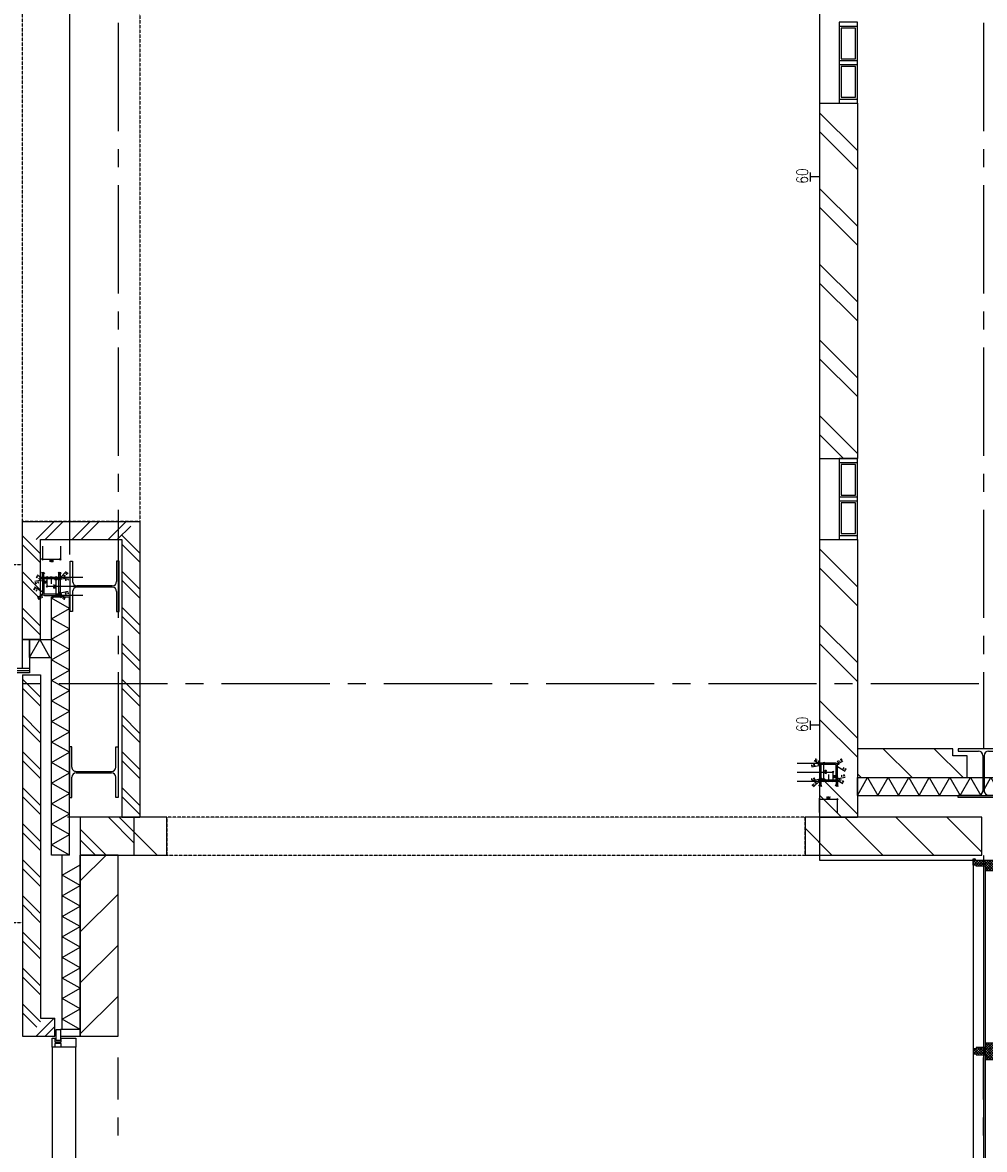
# Model space of a CAD drawing. Extents: x -66955 to 52345, y -20450 to 69550.
# Tile 15 of 94: x -53860 to -48525, y 10002 to 16252. Entities that reach past the tile are written whole.
import ezdxf
from ezdxf.enums import TextEntityAlignment as Align

# ---------------------------------------------------------------- set-up
doc = ezdxf.new("R2010")
doc.units = 0
doc.header["$MEASUREMENT"] = 0
for name, pattern in [('DASHED', [0.75, 0.5, -0.25]), ('HIDDEN', [0.375, 0.25, -0.125]), ('LEEG', [1, -1])]:
    doc.linetypes.add(name, pattern=pattern)
for name, color, linetype in [('BEGGR$--21-', 7, 'CONTINUOUS'), ('BEGGR$--22-', 7, 'CONTINUOUS'), ('BEGGR$--27-', 7, 'CONTINUOUS'), ('BEGGR$--28-', 7, 'CONTINUOUS'), ('BEGGR$--32-', 7, 'CONTINUOUS'), ('BEGGR$--E5-', 7, 'CONTINUOUS'), ('BEGGR--21-', 7, 'CONTINUOUS'), ('BEGGR--28-', 7, 'CONTINUOUS'), ('BEGGR--31-', 7, 'CONTINUOUS'), ('BEGGR--32-', 7, 'CONTINUOUS'), ('STRAMIEN--E7-', 7, 'CONTINUOUS')]:
    doc.layers.add(name, color=color, linetype=linetype)
doc.styles.add('ROMANS', font='ROMANS', dxfattribs={"height": 0.2})
doc.styles.add('txt', font='TXT', dxfattribs={"height": 0.2})

# ---------------------------------------------------------------- blocks, each defined once
blk = doc.blocks.new('*O203')
at = {"layer": 'BEGGR--21-', "color": 7, "linetype": 'CONTINUOUS'}
for points in [[(77.5, 1393), (-32.5, 1393), (-32.5, 1355), (77.5, 1355)], [(77.5, -1393), (-32.5, -1393), (-32.5, -1355), (77.5, -1355)]]:
    blk.add_lwpolyline(points, close=True, dxfattribs=at)
at = {"layer": 'BEGGR--31-', "color": 7, "linetype": 'CONTINUOUS'}
for points in [[(52.5, 1295), (-27.5, 1295), (-27.5, 1315), (-62.5, 1315), (-62.5, 1295), (-77.5, 1295), (-77.5, 1345), (-62.5, 1345), (-62.5, 1325), (-27.5, 1325), (-27.5, 1345), (52.5, 1345)], [(52.5, 1295), (-77.5, 1295), (-77.5, -1295), (52.5, -1295)], [(52.5, -25), (-27.5, -25), (-27.5, -5), (-62.5, -5), (-62.5, -25), (-77.5, -25), (-77.5, 25), (-62.5, 25), (-62.5, 5), (-27.5, 5), (-27.5, 25), (52.5, 25)], [(52.5, -1295), (-27.5, -1295), (-27.5, -1315), (-62.5, -1315), (-62.5, -1295), (-77.5, -1295), (-77.5, -1345), (-62.5, -1345), (-62.5, -1325), (-27.5, -1325), (-27.5, -1345), (52.5, -1345)]]:
    blk.add_lwpolyline(points, close=True, dxfattribs=at)
blk = doc.blocks.new('MERKRF')
at = {"layer": 'BEGGR--21-', "color": 7, "linetype": 'CONTINUOUS'}
blk.add_blockref('*O203', (-77.5, -1393), dxfattribs=at)
blk = doc.blocks.new('*O294')
at = {"layer": 'BEGGR--32-', "color": 7, "linetype": 'CONTINUOUS'}
for p, q in [((-47.14, 1068), (-57, 1058.14)), ((-50.99, 1068), (-47, 1064.01)), ((-57, 1059.86), (-23.14, 1026)), ((-41.99, 1059), (-57, 1043.99)), ((-57, 1045.72), (-43.28, 1032)), ((-57, 1032), (-57, -1032)), ((-27.85, 1059), (-54.85, 1032)), ((-41.99, 1059), (-8.99, 1026)), ((-13.71, 1059), (-41, 1031.71)), ((-41, 1029.72), (-37.28, 1026)), ((0.43, 1059), (-32.57, 1026)), ((-27.85, 1059), (5.15, 1026)), ((14.57, 1059), (-18.43, 1026)), ((-13.71, 1059), (44.29, 1001)), ((28.72, 1059), (-4.28, 1026)), ((0.43, 1059), (57, 1002.43)), ((42.86, 1059), (9.86, 1026)), ((57, 1059), (10, 1012)), ((10, 1021.15), (30.15, 1001)), ((10, 1007.01), (16.01, 1001)), ((10, -1001), (10, 1001)), ((57, 1044.86), (13.14, 1001)), ((14.57, 1059), (57, 1016.57)), ((57, 1030.72), (27.28, 1001)), ((28.72, 1059), (57, 1030.72)), ((57, 1016.57), (41.43, 1001)), ((42.86, 1059), (57, 1044.86)), ((57, 1002.43), (55.57, 1001)), ((57, 1001), (57, -1001)), ((-57, -3.44), (-33.56, 20)), ((-57, 10.71), (-53.71, 14)), ((-24.57, -20), (-57, 12.43)), ((-53.42, -14), (-19.42, 20)), ((-10.43, -20), (-44.43, 14)), ((-41, -15.72), (-5.28, 20)), ((3.72, -20), (-36.28, 20)), ((-31.14, -20), (8.86, 20)), ((42.86, -45), (-22.14, 20)), ((-16.99, -20), (48.01, 45)), ((57, -45), (-8, 20)), ((-2.85, -20), (57, 39.85)), ((57, -30.86), (6.14, 20)), ((10, 21.14), (33.86, 45)), ((10, 35.28), (19.72, 45)), ((57, -2.57), (10, 44.43)), ((57, -16.72), (10, 30.28)), ((10, -21.29), (57, 25.71)), ((10, -35.43), (57, 11.57)), ((57, 11.57), (23.57, 45)), ((57, 25.71), (37.71, 45)), ((57, 39.85), (51.85, 45)), ((-44.71, -14), (-57, -1.71)), ((-38.71, -20), (-41, -17.71)), ((28.72, -45), (10, -26.28)), ((14.57, -45), (10, -40.43)), ((14.57, -45), (57, -2.57)), ((28.72, -45), (57, -16.72)), ((42.86, -45), (57, -30.86)), ((-57, -1054.72), (-28.28, -1026)), ((-57, -1040.58), (-48.42, -1032)), ((-27.85, -1068), (-57, -1038.85)), ((-41.99, -1068), (-57, -1052.99)), ((-56.14, -1068), (-14.14, -1026)), ((-22.71, -1059), (-49.71, -1032)), ((-41.99, -1068), (0.01, -1026)), ((-8.57, -1059), (-41, -1026.57)), ((5.57, -1059), (-27.43, -1026)), ((-18.85, -1059), (39.15, -1001)), ((19.72, -1059), (-13.28, -1026)), ((-4.71, -1059), (53.29, -1001)), ((42.86, -1068), (0.86, -1026)), ((9.43, -1059), (57, -1011.43)), ((10, -1016.01), (25.01, -1001)), ((10, -1001.86), (10.86, -1001)), ((57, -1053.86), (10, -1006.86)), ((57, -1068), (10, -1021)), ((57, -1039.72), (18.28, -1001)), ((23.57, -1059), (57, -1025.57)), ((28.72, -1068), (57, -1039.72)), ((57, -1025.57), (32.43, -1001)), ((42.86, -1068), (57, -1053.86)), ((57, -1011.43), (46.57, -1001)), ((-56.14, -1068), (-57, -1067.14)), ((-27.85, -1068), (-27, -1067.15)), ((28.72, -1068), (27, -1066.28))]:
    blk.add_line(p, q, dxfattribs=at)
for points in [[(57, 1059), (57, 1001), (10, 1001), (10, 1026), (-41, 1026), (-41, 1032), (-57, 1032), (-57, 1068), (-47, 1068), (-47, 1059), (27, 1059), (27, 1059)], [(57, 1059), (57, 1001), (10, 1001), (10, 1026), (-41, 1026), (-41, 1032), (-57, 1032), (-57, 1068), (-47, 1068), (-47, 1059), (27, 1059), (27, 1059)], [(57, -45), (57, 45), (10, 45), (10, 20), (-41, 20), (-41, 14), (-57, 14), (-57, -14), (-41, -14), (-41, -20), (10, -20), (10, -45)], [(57, -1068), (57, -1001), (10, -1001), (10, -1026), (-41, -1026), (-41, -1032), (-57, -1032), (-57, -1068), (-27, -1068), (-27, -1059), (27, -1059), (27, -1068)], [(57, -1068), (57, -1001), (10, -1001), (10, -1026), (-41, -1026), (-41, -1032), (-57, -1032), (-57, -1068), (-27, -1068), (-27, -1059), (27, -1059), (27, -1068)]]:
    blk.add_lwpolyline(points, close=True, dxfattribs=at)
for p in [(57, 1059), (57, -45), (57, -1068)]:
    blk.add_point(p, dxfattribs=at)
at = {"layer": 'BEGGR--32-', "color": 7, "linetype": 'CONTINUOUS', "style": 'txt'}
for p in [(24.99, 1045), (24.99, -1035)]:
    blk.add_text('67x114', height=10, rotation=180, dxfattribs=at).set_placement(p)
blk = doc.blocks.new('BI$NNF')
at = {"layer": 'BEGGR--32-', "color": 7, "linetype": 'CONTINUOUS'}
blk.add_blockref('*O294', (57, 1068), dxfattribs=at)
blk = doc.blocks.new('B28HE')
at = {"layer": 'BEGGR$--28-', "color": 5, "linetype": 'CONTINUOUS'}
for p, q in [((-4, -98), (-4, 98)), ((4, -98), (4, 98))]:
    blk.add_line(p, q, dxfattribs=at)
for points in [[(-28, 122), (-140, 122), (-140, 135), (140, 135), (140, 122), (28, 122)], [(-28, -122), (-140, -122), (-140, -135), (140, -135), (140, -122), (28, -122)]]:
    blk.add_lwpolyline(points, dxfattribs=at)
for centre, start, end in [((-28, 98), 0, 90), ((28, 98), 90, 180), ((-28, -98), 270, 360), ((28, -98), 180, 270)]:
    blk.add_arc(centre, 24, start, end, dxfattribs=at)
blk = doc.blocks.new('*O659')
at = {"layer": 'BEGGR$--32-', "color": 7, "linetype": 'CONTINUOUS'}
for points in [[(50, -225), (50, 225), (-50, 225), (-50, -225)], [(50, 11), (50, 201), (-50, 201), (-50, 11)], [(40, 21), (40, 191), (-40, 191), (-40, 21)], [(50, -202), (50, -12), (-50, -12), (-50, -202)], [(40, -192), (40, -22), (-40, -22), (-40, -192)]]:
    blk.add_lwpolyline(points, close=True, dxfattribs=at)
blk = doc.blocks.new('B__DIM')
at = {"layer": 'BEGGR--28-', "color": 7, "linetype": 'CONTINUOUS'}
for p, q in [((-0.5, -0.5), (0.5, 0.5)), ((-0.5, 0), (0.5, 0)), ((0, 0.5), (0, -0.5))]:
    blk.add_line(p, q, dxfattribs=at)
blk = doc.blocks.new('B28KOK')
at = {"layer": 'BEGGR--28-', "color": 7, "linetype": 'CONTINUOUS'}
for p, q in [((-174.1, 50), (-24.1, 50)), ((-174.1, 0), (25.9, 0)), ((-41.9, 37.2), (-92.2, 27.2)), ((-48.3, 44.2), (-78.6, 62.4)), ((-13.4, 50), (-50.9, 50)), ((-13.4, 42), (-50.9, 42)), ((-50, 50), (-50, 42)), ((-50, 38), (-50, -38)), ((-42, 38), (-42, -38)), ((38, 50), (-38, 50)), ((38, 42), (-38, 42)), ((-25, -50), (-25, 50)), ((25, -50), (25, 0)), ((41.4, 35.9), (93.2, 4.9)), ((42, -38), (42, 38)), ((48.3, 44.2), (78.6, 62.4)), ((50, -38), (50, 38)), ((-174.1, -50), (-24.1, -50)), ((-174.1, -50), (25.9, -50)), ((-41.9, -38.8), (-92.2, -48.8)), ((-46.5, -46.5), (-82.5, -82.5)), ((-25.9, -42), (-50.9, -42)), ((-25.9, -50), (-50.9, -50)), ((-50, -13.4), (-50, -75.9)), ((-50, -13.4), (-50, -50.9)), ((-50, -42), (-50, -50)), ((-50, -50), (0, -50)), ((-42, -13.4), (-42, -75.9)), ((-38, -42), (38, -42)), ((-38, -50), (38, -50)), ((0, -13.4), (0, -50.9)), ((41.9, -37.2), (92.2, -27.2)), ((42, -25.9), (42, -75.9)), ((48.3, -44.2), (78.6, -62.4)), ((50, -25.9), (50, -75.9)), ((-50, -75), (-42, -75)), ((42, -75), (50, -75)), ((-50, -224.1), (-50, -149.1)), ((-50, -150), (50, -150)), ((50, -224.1), (50, -149.1))]:
    blk.add_line(p, q, dxfattribs=at)
for points in [[(-58.3, 45), (-48.3, 44.2), (-53.7, 52.7)], [(-49.9, 31), (-41.9, 37.2), (-51.6, 39.9)], [(51.5, 35.2), (41.4, 35.9), (46.8, 27.4)], [(53.7, 52.7), (48.3, 44.2), (58.3, 45)], [(-49.7, -56), (-46.5, -46.5), (-56, -49.7)], [(-49.9, -45), (-41.9, -38.8), (-51.6, -36.1)], [(49.9, -31), (41.9, -37.2), (51.6, -39.9)], [(58.3, -44.9), (48.3, -44.2), (53.7, -52.7)]]:
    blk.add_lwpolyline(points, dxfattribs=at)
for centre, radius, start, end in [((-38, 38), 12, 90, 180), ((-38, 38), 4, 90, 180), ((38, 38), 12, 0, 90), ((38, 38), 4, 0, 90), ((-38, -38), 12, 180, 270), ((-38, -38), 4, 180, 270), ((38, -38), 4, 270, 360), ((38, -38), 12, 270, 360)]:
    blk.add_arc(centre, radius, start, end, dxfattribs=at)
at = {"layer": 'BEGGR--28-', "color": 7, "linetype": 'CONTINUOUS', "xscale": 9, "yscale": -9}
for p, rotation in [((-50, 50), 90), ((-50, 42), 270), ((-25, 50), 90), ((25, 0), 90), ((-50, -42), 90), ((-50, -50), 270), ((-50, -50), 180), ((-25, -50), 270), ((25, -50), 270), ((-50, -75), 180), ((42, -75), 180), ((-50, -150), 180)]:
    blk.add_blockref('B__DIM', p, dxfattribs=dict(at, rotation=rotation))
for p in [(0, -50), (-42, -75), (50, -75), (50, -150)]:
    blk.add_blockref('B__DIM', p, dxfattribs=at)
at = {"layer": 'BEGGR--28-', "color": 7, "linetype": 'CONTINUOUS', "extrusion": (0, 0, -1), "style": 'ROMANS'}
for s, rotation, p in [('12', 30.9762, (64.1, 58.9)), ('R', 30.9762, (52.5, 52)), ('12', 329.0238, (-64.7, 59.3)), ('R', 329.0238, (-76.3, 66.2)), ('4', 348.70227, (87.9, 32.6)), ('R', 348.70227, (74.7, 35.3)), ('8', 90, (45.5, 43.4)), ('100', 90, (20.5, -12)), ('4', 30.95918, (-84, 15.7)), ('R', 30.95918, (-95.5, 8.7)), ('4', 348.69414, (87.9, -43.4)), ('R', 348.69414, (74.7, -40.7)), ('R', 315, (66, -59.7)), ('8', 90, (45.5, -48.6)), ('50', 90, (-29.5, -32.5)), ('12', 30.95546, (-69.4, -51.6)), ('4', 348.69414, (-78, -25.4)), ('R', 30.95546, (-80.9, -58.5)), ('R', 348.69414, (-91.3, -22.8)), ('12', 315, (75.6, -69.2))]:
    blk.add_text(s, height=9, rotation=rotation, dxfattribs=at).set_placement(p)
for s, p in [('8', (43.4, -70.5)), ('50', (17.5, -45.5)), ('8', (-48.6, -70.5)), ('100', (-12, -145.5))]:
    blk.add_text(s, height=9, dxfattribs=at).set_placement(p)

msp = doc.modelspace()

# ---------------------------------------------------------------- linework, layer by layer
at = {"layer": 'BEGGR$--21-', "color": 7, "linetype": 'CONTINUOUS'}
for p, q in [((-49440, 15805), (-49440, 13835)), ((-49440, 15805), (-49230, 15805)), ((-49440, 15752.5), (-49230, 15542.5)), ((-49230, 15805), (-49230, 13835)), ((-49440, 15647.5), (-49230, 15437.5)), ((-49440, 15332.5), (-49230, 15122.5)), ((-49440, 15227.5), (-49230, 15017.5)), ((-49440, 14912.5), (-49230, 14702.5)), ((-49440, 14807.5), (-49230, 14597.5)), ((-49440, 14492.5), (-49230, 14282.5)), ((-49440, 14387.5), (-49230, 14177.5)), ((-49440, 14072.5), (-49230, 13862.5)), ((-49440, 13967.5), (-49307.7, 13835.2)), ((-49440, 13835), (-49230, 13835)), ((-53860, 12830), (-53860, 13485)), ((-53860, 13485), (-53210, 13485)), ((-53785, 13385), (-53685, 13485)), ((-53735, 13385), (-53635, 13485)), ((-53585, 13385), (-53485, 13485)), ((-53535, 13385), (-53435, 13485)), ((-53385, 13385), (-53285, 13485)), ((-53335, 13385), (-53260, 13460)), ((-53210, 13485), (-53210, 11845)), ((-53760, 13305), (-53860, 13405)), ((-53760, 12830), (-53760, 13385)), ((-53760, 13385), (-53310, 13385)), ((-53310, 13410), (-53210, 13310)), ((-53310, 13385), (-53310, 11845)), ((-49440, 13385), (-49440, 11845)), ((-49440, 13385), (-49230, 13385)), ((-49230, 13385), (-49230, 11845)), ((-53760, 13255), (-53860, 13355)), ((-53310, 13360), (-53210, 13260)), ((-49440, 13332.5), (-49230, 13122.5)), ((-53760, 13105), (-53860, 13205)), ((-53310, 13210), (-53210, 13110)), ((-49440, 13227.5), (-49230, 13017.5)), ((-53760, 13055), (-53860, 13155)), ((-53310, 13160), (-53210, 13060)), ((-53700, 11635), (-53700, 13065)), ((-53600, 13065), (-53700, 13065)), ((-53600, 11635), (-53600, 13065)), ((-53760, 12905), (-53860, 13005)), ((-53310, 13010), (-53210, 12910)), ((-53760, 12855), (-53860, 12955)), ((-53310, 12960), (-53210, 12860)), ((-49440, 12912.5), (-49230, 12702.5)), ((-53760, 12830), (-53860, 12830)), ((-53822, 12830), (-53700, 12830)), ((-53822, 12730), (-53822, 12830)), ((-53700, 12730), (-53700, 12830)), ((-53310, 12810), (-53210, 12710)), ((-53310, 12760), (-53210, 12660)), ((-49440, 12807.5), (-49230, 12597.5)), ((-53822, 12730), (-53700, 12730)), ((-53860, 12635), (-53860, 10630)), ((-53760, 12635), (-53760, 10730)), ((-53860, 12610), (-53760, 12510)), ((-53310, 12610), (-53210, 12510)), ((-53860, 12560), (-53760, 12460)), ((-53310, 12560), (-53210, 12460)), ((-49440, 12492.5), (-49230, 12282.5)), ((-53860, 12410), (-53760, 12310)), ((-53310, 12410), (-53210, 12310)), ((-49440, 12387.5), (-49230, 12177.5)), ((-53860, 12360), (-53760, 12260)), ((-53310, 12360), (-53210, 12260)), ((-53860, 12210), (-53760, 12110)), ((-53310, 12210), (-53210, 12110)), ((-49086, 12225), (-48926, 12065)), ((-48803.16, 12225), (-48643.16, 12065)), ((-53860, 12160), (-53760, 12060)), ((-53310, 12160), (-53210, 12060)), ((-49440, 12072.5), (-49230, 11862.5)), ((-49230, 12086.16), (-49208.84, 12065)), ((-49230, 12065), (-40546, 12065)), ((-49230, 11965), (-49230, 12065)), ((-53860, 12010), (-53760, 11910)), ((-53310, 12010), (-53210, 11910)), ((-53860, 11960), (-53760, 11860)), ((-53310, 11960), (-53210, 11860)), ((-49440, 11967.5), (-49318.2, 11845.7)), ((-49230, 11965), (-40546, 11965)), ((-53540, 11845), (-53610, 11845)), ((-53383.16, 11845), (-53240, 11701.84)), ((-53114, 11635), (-53324, 11845)), ((-53310, 11845), (-53210, 11845)), ((-49440, 11845), (-49230, 11845)), ((-49298.84, 11845), (-49088.84, 11635)), ((-49016, 11845), (-48806, 11635)), ((-48733.16, 11845), (-48540, 11651.84)), ((-53860, 11810), (-53760, 11710)), ((-53860, 11760), (-53760, 11660)), ((-53396.84, 11635), (-53540, 11778.16)), ((-49520, 11783.31), (-49371.69, 11635)), ((-53540, 11719), (-53456, 11635)), ((-53600, 11635), (-53700, 11635)), ((-53640, 10668), (-53640, 11635)), ((-53540, 11491.84), (-53396.84, 11635)), ((-53540, 10668), (-53540, 11635)), ((-53860, 11610), (-53760, 11510)), ((-53860, 11560), (-53760, 11460)), ((-53860, 11410), (-53760, 11310)), ((-53540, 11209), (-53330, 11419)), ((-53860, 11360), (-53760, 11260)), ((-53860, 11210), (-53760, 11110)), ((-53860, 11160), (-53760, 11060)), ((-53540, 10926.16), (-53330, 11136.16)), ((-53860, 11010), (-53760, 10910)), ((-53860, 10960), (-53760, 10860)), ((-53540, 10643.31), (-53330, 10853.31)), ((-53860, 10810), (-53760, 10710)), ((-53860, 10760), (-53780, 10680)), ((-53785, 10630), (-53685, 10730)), ((-53760, 10730), (-53680, 10730)), ((-53680, 10630), (-53680, 10730)), ((-53860, 10630), (-53680, 10630)), ((-53735, 10630), (-53680, 10685)), ((-53540, 10668), (-53640, 10668))]:
    msp.add_line(p, q, dxfattribs=at)
at = {"layer": 'BEGGR$--21-', "color": 7, "linetype": 'HIDDEN'}
for points in [[(-53860, 13485), (-53860, 16695), (-53210, 16695), (-53210, 13485)], [(-49520, 11635), (-49520, 11845), (-53060, 11845), (-53060, 11635)]]:
    msp.add_lwpolyline(points, close=True, dxfattribs=at)
at = {"layer": 'BEGGR$--21-', "color": 7, "linetype": 'CONTINUOUS'}
for points in [[(-53600, 13003), (-53700, 13060), (-53691, 13065)], [(-53600, 12889), (-53700, 12946), (-53600, 13003)], [(-53600, 12775), (-53700, 12832), (-53600, 12889)], [(-53822, 12730), (-53765, 12830), (-53708, 12730)], [(-53600, 12661), (-53700, 12718), (-53600, 12775)], [(-53600, 12547), (-53700, 12604), (-53600, 12661)], [(-53600, 12433), (-53700, 12490), (-53600, 12547)], [(-53600, 12319), (-53700, 12376), (-53600, 12433)], [(-53600, 12205), (-53700, 12262), (-53600, 12319)], [(-53600, 12091), (-53700, 12148), (-53600, 12205)], [(-53600, 11977), (-53700, 12034), (-53600, 12091)], [(-49230, 11965), (-49173, 12065), (-49116, 11965)], [(-49116, 11965), (-49059, 12065), (-49002, 11965)], [(-49002, 11965), (-48945, 12065), (-48888, 11965)], [(-48888, 11965), (-48831, 12065), (-48774, 11965)], [(-48774, 11965), (-48717, 12065), (-48660, 11965)], [(-48660, 11965), (-48603, 12065), (-48546, 11965)], [(-48546, 11965), (-48489, 12065), (-48432, 11965)], [(-53600, 11863), (-53700, 11920), (-53600, 11977)], [(-53600, 11749), (-53700, 11806), (-53600, 11863)], [(-53600, 11635), (-53700, 11692), (-53600, 11749)], [(-53540, 11466), (-53640, 11523), (-53540, 11580)], [(-53540, 11352), (-53640, 11409), (-53540, 11466)], [(-53540, 11238), (-53640, 11295), (-53540, 11352)], [(-53540, 11124), (-53640, 11181), (-53540, 11238)], [(-53540, 11010), (-53640, 11067), (-53540, 11124)], [(-53540, 10896), (-53640, 10953), (-53540, 11010)], [(-53540, 10782), (-53640, 10839), (-53540, 10896)], [(-53540, 10668), (-53640, 10725), (-53540, 10782)]]:
    msp.add_lwpolyline(points, dxfattribs=at)
for points in [[(-53822, 12830), (-53822, 12670), (-53860, 12670), (-53860, 12830)], [(-48620, 12185), (-48700, 12185), (-48700, 12225), (-49230, 12225), (-49230, 12185), (-49230, 12185), (-49230, 12065), (-48620, 12065)], [(-53240, 11845), (-53540, 11845), (-53540, 11795), (-53540, 11795), (-53540, 11635), (-53240, 11635)], [(-53540, 11635), (-53060, 11635), (-53060, 11845), (-53540, 11845)], [(-48540, 11795), (-48540, 11795), (-48540, 11845), (-49520, 11845), (-49520, 11795), (-49520, 11795), (-49520, 11635), (-48540, 11635)], [(-53540, 11635), (-53540, 10630), (-53330, 10630), (-53330, 11635)], [(-53650, 10668), (-53650, 10605.97), (-53674.05, 10605.97), (-53674.05, 10668)]]:
    msp.add_lwpolyline(points, close=True, dxfattribs=at)
at = {"layer": 'BEGGR$--22-', "color": 7, "linetype": 'HIDDEN'}
msp.add_line((-65198, 13247), (-53860, 13247), dxfattribs=at)
at = {"layer": 'BEGGR$--22-', "color": 7, "linetype": 'CONTINUOUS'}
for p, q in [((-53822, 12670), (-53890, 12670)), ((-53822, 12645), (-53890, 12645)), ((-53860, 12635), (-53760, 12635)), ((-53822, 12670), (-53822, 12645))]:
    msp.add_line(p, q, dxfattribs=at)
at = {"layer": 'BEGGR$--22-', "color": 7, "linetype": 'LEEG'}
msp.add_line((-53822, 12657.5), (-53890, 12657.5), dxfattribs=at)
at = {"layer": 'BEGGR$--27-', "color": 7, "linetype": 'HIDDEN'}
msp.add_lwpolyline([(-53860, 11260), (-65769.8, 11260.01, -0.0067426), (-66455, 11271.79)], format="xyb", dxfattribs=at)
at = {"layer": 'BEGGR$--28-', "color": 5, "linetype": 'CONTINUOUS'}
msp.add_line((-53600, 69050), (-53600, 13301.89), dxfattribs=at)
at = {"layer": 'BEGGR$--32-', "color": 7, "linetype": 'CONTINUOUS'}
for points in [[(-49230, 13385), (-49230, 13835), (-49330, 13835), (-49330, 13385)], [(-49230, 13621), (-49230, 13811), (-49330, 13811), (-49330, 13621)], [(-49240, 13631), (-49240, 13801), (-49320, 13801), (-49320, 13631)], [(-49230, 13408), (-49230, 13598), (-49330, 13598), (-49330, 13408)], [(-49240, 13418), (-49240, 13588), (-49320, 13588), (-49320, 13418)]]:
    msp.add_lwpolyline(points, close=True, dxfattribs=at)
at = {"layer": 'BEGGR$--E5-', "color": 1, "linetype": 'CONTINUOUS'}
for p, q in [((-49490, 15371), (-49490, 15421)), ((-49440, 15396), (-49490, 15396)), ((-49490, 12329.52), (-49490, 12379.52)), ((-49440, 12354.52), (-49490, 12354.52))]:
    msp.add_line(p, q, dxfattribs=at)
at = {"layer": 'BEGGR$--E5-', "color": 1, "linetype": 'DASHED'}
for points in [[(0, 44665), (0, 25635), (0, 25635), (0, 11605), (-49437.91, 11605), (-49437.91, 16785.05), (-53530, 16785.05), (-53530, 24110.05), (-56810, 24110.05)], [(-48530, 11634.04), (-48530, 7775), (-53330, 7775)]]:
    msp.add_lwpolyline(points, dxfattribs=at)
at = {"layer": 'STRAMIEN--E7-', "color": 6, "linetype": 'CONTINUOUS'}
for p, q in [((-53330, 16250), (-53330, 15950)), ((-48530, 16250), (-48530, 15950)), ((-53330, 15950), (-53330, 15650)), ((-48530, 15950), (-48530, 15650)), ((-53330, 15550), (-53330, 15450)), ((-48530, 15550), (-48530, 15450)), ((-53330, 15350), (-53330, 15050)), ((-48530, 15350), (-48530, 15050)), ((-53330, 15050), (-53330, 14750)), ((-48530, 15050), (-48530, 14750)), ((-53330, 14650), (-53330, 14550)), ((-48530, 14650), (-48530, 14550)), ((-53330, 14450), (-53330, 14150)), ((-48530, 14450), (-48530, 14150)), ((-53330, 14150), (-53330, 13850)), ((-48530, 14150), (-48530, 13850)), ((-53330, 13750), (-53330, 13650)), ((-48530, 13750), (-48530, 13650)), ((-53330, 13550), (-53330, 13250)), ((-48530, 13550), (-48530, 13250)), ((-53330, 13250), (-53330, 12950)), ((-48530, 13250), (-48530, 12950)), ((-53330, 12850), (-53330, 12750)), ((-48530, 12850), (-48530, 12750)), ((-53330, 12650), (-53330, 12350)), ((-48530, 12650), (-48530, 12350)), ((-53756, 12585), (-53856, 12585)), ((-53356, 12585), (-53656, 12585)), ((-53056, 12585), (-53356, 12585)), ((-52856, 12585), (-52956, 12585)), ((-52456, 12585), (-52756, 12585)), ((-52156, 12585), (-52456, 12585)), ((-51956, 12585), (-52056, 12585)), ((-51556, 12585), (-51856, 12585)), ((-51256, 12585), (-51556, 12585)), ((-51056, 12585), (-51156, 12585)), ((-50656, 12585), (-50956, 12585)), ((-50356, 12585), (-50656, 12585)), ((-50156, 12585), (-50256, 12585)), ((-49756, 12585), (-50056, 12585)), ((-49456, 12585), (-49756, 12585)), ((-49256, 12585), (-49356, 12585)), ((-48856, 12585), (-49156, 12585)), ((-48556, 12585), (-48856, 12585)), ((-53330, 12350), (-53330, 12225)), ((-48530, 12350), (-48530, 12225))]:
    msp.add_line(p, q, dxfattribs=at)
at = {"layer": 'STRAMIEN--E7-', "color": 1, "linetype": 'CONTINUOUS'}
for p, q in [((-53330, 10280), (-53330, 10512)), ((-48530, 10280), (-48530, 10512)), ((-53330, 10080), (-53330, 10180)), ((-48530, 10080), (-48530, 10180))]:
    msp.add_line(p, q, dxfattribs=at)

# ---------------------------------------------------------------- block references
at = {"layer": 'BEGGR$--28-', "color": 5, "linetype": 'CONTINUOUS'}
for name, p, rotation in [('B28KOK', (-53700, 13125), 180), ('B28HE', (-53460, 13125), 90), ('B28HE', (-53465, 12095), 270), ('B28HE', (-48530, 12090), 180)]:
    msp.add_blockref(name, p, dxfattribs=dict(at, rotation=rotation))
msp.add_blockref('B28KOK', (-49390, 12095), dxfattribs=at)
at = {"layer": 'BEGGR$--32-', "color": 7, "linetype": 'CONTINUOUS'}
msp.add_blockref('*O659', (-49280, 16030), dxfattribs=at)
at = {"layer": 'BEGGR--21-', "color": 7, "linetype": 'CONTINUOUS'}
msp.add_blockref('MERKRF', (-53540, 10668), dxfattribs=at)
at = {"layer": 'BEGGR--32-', "color": 7, "linetype": 'CONTINUOUS'}
msp.add_blockref('BI$NNF', (-48587, 9479), dxfattribs=at)

# ---------------------------------------------------------------- texts
at = {"layer": 'BEGGR$--E5-', "color": 1, "linetype": 'CONTINUOUS', "style": 'ROMANS', "width": 0.8}
for p in [(-49535.34, 15401.16), (-49535.34, 12359.68)]:
    msp.add_text('60', height=62.5, rotation=90, dxfattribs=at).set_placement(p, align=Align.MIDDLE)

doc.saveas('drawing.dxf')
